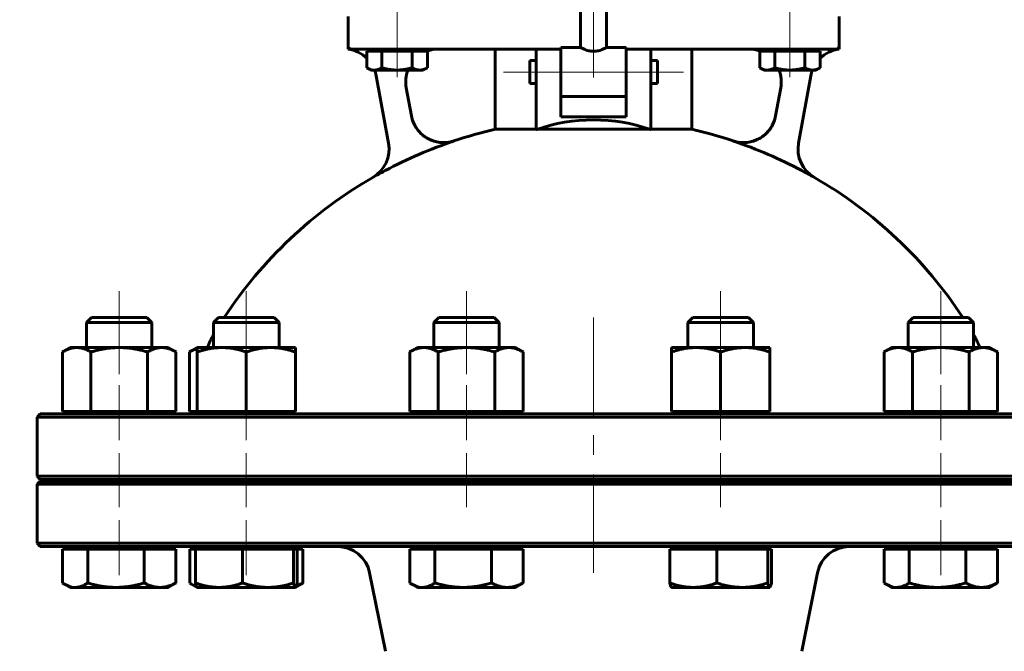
# Model space of a CAD drawing. Header units: millimetres. Extents: x 0 to 594, y 0 to 420.
# Tile 7 of 12: x 167 to 242, y 214 to 262. Entities that reach past the tile are written whole.
import ezdxf

# ---------------------------------------------------------------- set-up
doc = ezdxf.new("R2010")
doc.units = ezdxf.units.MM
for name, pattern in [('K5LT_AXLED', [12, 7.5, -1.5, 1.5, -1.5]), ('K5LT_BASIC', [0]), ('K5LT_THIN', [0])]:
    doc.linetypes.add(name, pattern=pattern)
doc.layers.add('Системный слой', color=7, linetype='Continuous')
doc.layers.add('Системный слой (1)', color=251, linetype='Continuous', true_color=0x6c6c6c)
doc.styles.add('KDIMTEXTSTYLE', font='GOST_AU.SHX', dxfattribs={"width": 0.96, "oblique": 15, "height": 5})
doc.styles.add('KTEXTSTYLE', font='GOST_AU.SHX', dxfattribs={"width": 0.56, "height": 5})
doc.dimstyles.new('KDIMSTYLE (0.25)', dxfattribs={"dimtxt": 5, "dimasz": 1, "dimexe": 2, "dimexo": 0, "dimgap": 1, "dimtad": 1, "dimlfac": 4, "dimtxsty": 'KDIMTEXTSTYLE', "dimsah": 1, "dimcen": 0, "dimdle": 1, "dimadec": 0, "dimazin": 0, "dimtfac": 0.667, "dimtmove": 0, "dimatfit": 3, "dimfxl": 1, "dimtvp": 1, "dimtolj": 1, "dimtzin": 0, "dimarcsym": 0})

# ---------------------------------------------------------------- blocks, each defined once
blk = doc.blocks.new('U0')
at = {"layer": 'Системный слой (1)', "color": 143, "linetype": 'K5LT_BASIC', "lineweight": 60, "true_color": 0x33acca}
for p, q in [((168.189, 226.837), (210.439, 226.837)), ((210.439, 226.837), (252.689, 226.837))]:
    blk.add_line(p, q, dxfattribs=at)
blk = doc.blocks.new('U1')
at = {"layer": 'Системный слой (1)', "color": 143, "linetype": 'K5LT_BASIC', "lineweight": 60, "true_color": 0x33acca}
for p, q in [((215.314, 258.837), (215.314, 257.962)), ((215.314, 257.962), (215.314, 257.087))]:
    blk.add_line(p, q, dxfattribs=at)
blk = doc.blocks.new('U8')
at = {"layer": 'Системный слой (1)', "color": 143, "linetype": 'K5LT_BASIC', "lineweight": 60, "true_color": 0x33acca}
for p, q in [((209.438, 259.837), (207.939, 259.837)), ((212.939, 259.837), (211.439, 259.837))]:
    blk.add_line(p, q, dxfattribs=at)
blk = doc.blocks.new('U10')
at = {"layer": 'Системный слой (1)', "color": 143, "linetype": 'K5LT_BASIC', "lineweight": 60, "true_color": 0x33acca}
for p, q in [((168.189, 221.712), (210.439, 221.712)), ((210.439, 221.712), (252.689, 221.712))]:
    blk.add_line(p, q, dxfattribs=at)
blk = doc.blocks.new('U11')
at = {"layer": 'Системный слой (1)', "color": 143, "linetype": 'K5LT_BASIC', "lineweight": 60, "true_color": 0x33acca}
for p, q in [((210.439, 231.837), (168.189, 231.837)), ((252.689, 231.837), (210.439, 231.837))]:
    blk.add_line(p, q, dxfattribs=at)
blk = doc.blocks.new('U12')
at = {"layer": 'Системный слой (1)', "color": 143, "linetype": 'K5LT_BASIC', "lineweight": 60, "true_color": 0x33acca}
for start, end in [(102.8395, 108.40974), (71.59026, 77.1605), (119.98201, 146.69229), (33.30771, 60.01799)]:
    blk.add_arc((210.439, 220.679), 33.75, start, end, dxfattribs=at)
blk = doc.blocks.new('U13')
at = {"layer": 'Системный слой (1)', "color": 143, "linetype": 'K5LT_BASIC', "lineweight": 60, "true_color": 0x33acca}
for p, q in [((205.564, 257.962), (205.564, 258.837)), ((205.564, 257.087), (205.564, 257.962))]:
    blk.add_line(p, q, dxfattribs=at)
blk = doc.blocks.new('U15')
at = {"layer": 'Системный слой (1)', "color": 143, "linetype": 'K5LT_BASIC', "lineweight": 60, "true_color": 0x33acca}
for p, q in [((210.439, 226.712), (168.189, 226.712)), ((252.689, 226.712), (210.439, 226.712))]:
    blk.add_line(p, q, dxfattribs=at)
blk = doc.blocks.new('U16')
at = {"layer": 'Системный слой (1)', "color": 143, "linetype": 'K5LT_BASIC', "lineweight": 60, "true_color": 0x33acca}
for start, end in [(90, 109.95012), (158.90042, 190.3559)]:
    blk.add_arc((198.6, 257.212), 2.5, start, end, dxfattribs=at)
blk = doc.blocks.new('U22')
at = {"layer": 'Системный слой (1)', "color": 143, "linetype": 'K5LT_BASIC', "lineweight": 60, "true_color": 0x33acca}
for start, end in [(70.04988, 90), (349.6441, 21.09958)]:
    blk.add_arc((222.277, 257.212), 2.5, start, end, dxfattribs=at)
blk = doc.blocks.new('U23')
at = {"layer": 'Системный слой (1)', "color": 143, "linetype": 'K5LT_BASIC', "lineweight": 60, "true_color": 0x33acca}
for start, end in [(97.04951, 134.34547), (159.36395, 169.6441)]:
    blk.add_arc((229.495, 257.231), 2.5, start, end, dxfattribs=at)
blk = doc.blocks.new('U24')
at = {"layer": 'Системный слой (1)', "color": 143, "linetype": 'K5LT_BASIC', "lineweight": 60, "true_color": 0x33acca}
for start, end in [(45.65453, 82.95049), (10.3559, 20.63605)]:
    blk.add_arc((191.382, 257.231), 2.5, start, end, dxfattribs=at)
blk = doc.blocks.new('U34')
at = {"layer": 'Системный слой (1)', "color": 143, "linetype": 'K5LT_BASIC', "lineweight": 60, "true_color": 0x33acca}
for p, q in [((193.129, 258.291), (193.137, 258.286)), ((193.137, 258.286), (193.335, 258.188)), ((193.335, 258.188), (193.52, 258.131)), ((193.52, 258.131), (193.701, 258.112))]:
    blk.add_line(p, q, dxfattribs=at)
blk = doc.blocks.new('U35')
at = {"layer": 'Системный слой (1)', "color": 143, "linetype": 'K5LT_BASIC', "lineweight": 60, "true_color": 0x33acca}
for p, q in [((196.412, 218.922), (196.46, 218.892)), ((196.46, 218.892), (196.507, 218.862)), ((196.507, 218.862), (196.554, 218.835)), ((196.554, 218.835), (196.836, 218.696)), ((196.836, 218.696), (197.104, 218.615)), ((197.104, 218.615), (197.368, 218.587))]:
    blk.add_line(p, q, dxfattribs=at)
blk = doc.blocks.new('U36')
at = {"layer": 'Системный слой (1)', "color": 143, "linetype": 'K5LT_BASIC', "lineweight": 60, "true_color": 0x33acca}
for p, q in [((235.777, 239.212), (234.838, 239.212)), ((239.072, 239.212), (235.777, 239.212))]:
    blk.add_line(p, q, dxfattribs=at)
blk = doc.blocks.new('U37')
at = {"layer": 'Системный слой (1)', "color": 143, "linetype": 'K5LT_BASIC', "lineweight": 60, "true_color": 0x33acca}
for p, q in [((232.634, 218.922), (232.682, 218.892)), ((232.682, 218.892), (232.729, 218.862)), ((232.729, 218.862), (232.776, 218.835)), ((232.776, 218.835), (233.058, 218.696)), ((233.058, 218.696), (233.326, 218.615)), ((233.326, 218.615), (233.59, 218.587))]:
    blk.add_line(p, q, dxfattribs=at)
blk = doc.blocks.new('U39')
at = {"layer": 'Системный слой (1)', "color": 143, "linetype": 'K5LT_BASIC', "lineweight": 60, "true_color": 0x33acca}
for p, q in [((179.794, 236.686), (179.592, 236.577)), ((179.986, 236.771), (179.794, 236.686)), ((180.172, 236.836), (179.986, 236.771))]:
    blk.add_line(p, q, dxfattribs=at)
blk = doc.blocks.new('U40')
at = {"layer": 'Системный слой (1)', "color": 143, "linetype": 'K5LT_BASIC', "lineweight": 60, "true_color": 0x33acca}
for p, q in [((187.908, 218.768), (188.072, 218.839)), ((188.072, 218.839), (188.243, 218.922)), ((187.749, 218.709), (187.908, 218.768))]:
    blk.add_line(p, q, dxfattribs=at)
blk = doc.blocks.new('U41')
at = {"layer": 'Системный слой (1)', "color": 143, "linetype": 'K5LT_BASIC', "lineweight": 60, "true_color": 0x33acca}
for p, q in [((179.601, 218.922), (179.649, 218.892)), ((179.649, 218.892), (179.696, 218.862)), ((179.696, 218.862), (179.743, 218.835)), ((179.743, 218.835), (179.87, 218.766)), ((179.87, 218.766), (179.993, 218.709)), ((179.993, 218.709), (180.114, 218.664))]:
    blk.add_line(p, q, dxfattribs=at)
blk = doc.blocks.new('U42')
at = {"layer": 'Системный слой (1)', "color": 143, "linetype": 'K5LT_BASIC', "lineweight": 60, "true_color": 0x33acca}
for p, q in [((169.896, 218.922), (169.944, 218.892)), ((169.944, 218.892), (169.991, 218.862)), ((169.991, 218.862), (170.037, 218.835)), ((170.037, 218.835), (170.319, 218.696)), ((170.319, 218.696), (170.587, 218.615)), ((170.587, 218.615), (170.851, 218.587))]:
    blk.add_line(p, q, dxfattribs=at)
blk = doc.blocks.new('U43')
at = {"layer": 'Системный слой (1)', "color": 143, "linetype": 'K5LT_BASIC', "lineweight": 60, "true_color": 0x33acca}
for p, q in [((187.763, 218.752), (187.808, 218.922)), ((187.664, 218.587), (187.669, 218.588)), ((187.669, 218.588), (187.675, 218.589)), ((187.675, 218.589), (187.68, 218.592)), ((187.68, 218.592), (187.721, 218.644)), ((187.721, 218.644), (187.763, 218.752))]:
    blk.add_line(p, q, dxfattribs=at)
blk = doc.blocks.new('U44')
at = {"layer": 'Системный слой (1)', "color": 143, "linetype": 'K5LT_BASIC', "lineweight": 60, "true_color": 0x33acca}
for p, q in [((223.129, 258.291), (223.137, 258.286)), ((223.137, 258.286), (223.335, 258.188)), ((223.335, 258.188), (223.52, 258.131)), ((223.52, 258.131), (223.701, 258.112))]:
    blk.add_line(p, q, dxfattribs=at)
blk = doc.blocks.new('U45')
at = {"layer": 'Системный слой (1)', "color": 143, "linetype": 'K5LT_BASIC', "lineweight": 60, "true_color": 0x33acca}
for p, q in [((223.985, 218.752), (224.03, 218.922)), ((223.886, 218.587), (223.891, 218.588)), ((223.891, 218.588), (223.897, 218.589)), ((223.897, 218.589), (223.903, 218.592)), ((223.903, 218.592), (223.943, 218.644)), ((223.943, 218.644), (223.985, 218.752))]:
    blk.add_line(p, q, dxfattribs=at)
blk = doc.blocks.new('U46')
at = {"layer": 'Системный слой (1)', "color": 143, "linetype": 'K5LT_BASIC', "lineweight": 60, "true_color": 0x33acca}
for p, q in [((218.245, 239.212), (218.028, 239.212)), ((222.261, 239.212), (218.245, 239.212))]:
    blk.add_line(p, q, dxfattribs=at)
blk = doc.blocks.new('D1')
at = {"layer": 'Системный слой (1)'}
for points in [[(118.525, 351.087), (117.866, 356.087), (117.208, 351.087), (117.866, 351.587)], [(117.866, 111.087), (118.525, 116.087), (117.866, 115.587), (117.208, 116.087)]]:
    blk.add_hatch(color=7, dxfattribs=at).paths.add_polyline_path(points)
at = {"layer": 'Системный слой (1)', "color": 7, "linetype": 'K5LT_THIN', "lineweight": 18, "true_color": 0xffffff}
for p, q in [((208.564, 356.087), (115.866, 356.087)), ((117.208, 351.087), (117.866, 356.087)), ((117.866, 356.087), (118.525, 351.087)), ((117.866, 356.087), (117.866, 111.087)), ((117.866, 351.587), (117.208, 351.087)), ((118.525, 351.087), (117.866, 351.587)), ((117.866, 111.087), (117.208, 116.087)), ((117.208, 116.087), (117.866, 115.587)), ((117.866, 115.587), (118.525, 116.087)), ((118.525, 116.087), (117.866, 111.087)), ((152.689, 111.087), (115.866, 111.087))]:
    blk.add_line(p, q, dxfattribs=at)
blk.add_wipeout([(116.866, 227.915), (109.485, 227.915), (109.485, 238.806), (116.866, 238.806)]).dxf.layer = 'Системный слой (1)'
at = {"layer": 'Системный слой (1)', "color": 7, "insert": (110.279, 227.915), "char_height": 5, "attachment_point": 1, "rotation": 90, "style": 'KTEXTSTYLE'}
blk.add_mtext('\\H5.0;\\W1.000;\\Q15;\\Q15;\\W0.960;980', dxfattribs=at)
blk = doc.blocks.new('KDIMARROW_01')
at = {"layer": 'Системный слой'}
blk.add_hatch(color=0, dxfattribs=at).paths.add_polyline_path([(0, 0), (-5, 0.658), (-4.5, 0), (-5, -0.658)])
at = {"layer": 'Системный слой', "color": 0, "linetype": 'K5LT_THIN', "lineweight": 18}
for p, q in [((-4.5, 0), (-5, 0.658)), ((-5, 0.658), (0, 0)), ((0, 0), (-5, -0.658)), ((-5, -0.658), (-4.5, 0))]:
    blk.add_line(p, q, dxfattribs=at)
at = {"layer": 'Системный слой (1)', "color": 0, "linetype": 'K5LT_THIN', "lineweight": 18}
blk.add_line((402.497, 161.712), (402.247, 161.712), dxfattribs=at)

msp = doc.modelspace()

# ---------------------------------------------------------------- linework, layer by layer
at = {"layer": 'Системный слой (1)', "color": 30, "linetype": 'K5LT_AXLED', "lineweight": 18, "true_color": 0xff8000}
for p, q in [((210.4385, 257.5484), (210.4385, 345.2123)), ((195.4385, 264.3373), (195.4385, 260.2123)), ((225.4385, 264.3373), (225.4385, 260.2123)), ((195.4385, 261.7123), (195.4385, 257.5623)), ((225.4385, 261.7123), (225.4385, 257.5623)), ((203.5635, 257.9623), (208.0635, 257.9623)), ((205.9385, 257.9623), (214.9385, 257.9623)), ((212.8135, 257.9623), (217.3135, 257.9623)), ((174.2163, 234.8756), (174.2163, 241.2123)), ((183.922, 234.8756), (183.922, 241.2123)), ((200.7328, 241.2123), (200.7328, 234.8756)), ((220.1442, 241.2123), (220.1442, 234.8756)), ((236.955, 234.8756), (236.955, 241.2123)), ((210.4385, 219.7123), (210.4385, 240.0629)), ((174.2163, 229.8373), (174.2163, 234.0373)), ((183.922, 229.8373), (183.922, 234.0373)), ((200.7328, 234.0373), (200.7328, 229.8373)), ((220.1442, 234.0373), (220.1442, 229.8373)), ((236.955, 229.8373), (236.955, 234.0373)), ((174.2163, 224.7123), (174.2163, 228.8373)), ((183.922, 224.7123), (183.922, 228.8373)), ((200.7328, 228.8373), (200.7328, 224.7123)), ((220.1442, 228.8373), (220.1442, 224.7123)), ((236.955, 224.7123), (236.955, 228.8373)), ((174.2163, 219.5123), (174.2163, 223.7123)), ((183.922, 219.5123), (183.922, 223.7123)), ((236.955, 219.5123), (236.955, 223.7123))]:
    msp.add_line(p, q, dxfattribs=at)
at = {"layer": 'Системный слой (1)', "color": 143, "linetype": 'K5LT_BASIC', "lineweight": 60, "true_color": 0x33acca}
for p, q in [((209.4385, 259.8374), (209.4385, 265.9623)), ((211.4385, 259.8374), (211.4385, 265.9623)), ((191.6885, 262.2123), (191.6885, 259.9623)), ((229.1885, 259.9623), (229.1885, 262.2123)), ((191.6885, 259.9623), (191.6885, 259.7123)), ((191.9385, 259.7123), (194.1885, 259.7123)), ((193.1292, 259.5623), (193.1292, 258.291)), ((193.1292, 259.5623), (193.7005, 259.5623)), ((193.4385, 259.5623), (193.4385, 259.7123)), ((193.7005, 259.5623), (194.2718, 259.5623)), ((194.1885, 259.7123), (201.4499, 259.7123)), ((194.2718, 259.5623), (195.4265, 259.5623)), ((194.2718, 259.5623), (194.2718, 258.291)), ((195.4265, 259.5623), (196.5812, 259.5623)), ((196.5812, 259.5623), (196.5812, 258.291)), ((196.5812, 259.5623), (197.1645, 259.5623)), ((197.1645, 259.5623), (197.7479, 259.5623)), ((197.4385, 259.5623), (197.4385, 259.7123)), ((197.7479, 259.5623), (197.7479, 258.291)), ((201.4499, 259.7123), (204.1885, 259.7123)), ((202.9385, 253.5852), (202.9385, 259.7123)), ((204.1885, 259.7123), (206.0635, 259.7123)), ((206.0635, 259.7123), (207.9385, 259.7123)), ((206.0635, 256.4231), (206.0635, 259.7123)), ((207.9385, 259.8373), (207.9385, 256.1028)), ((212.9385, 256.1028), (212.9385, 259.8373)), ((212.9385, 259.7123), (214.8135, 259.7123)), ((214.8135, 259.7123), (216.6885, 259.7123)), ((214.8135, 259.7123), (214.8135, 256.4231)), ((216.6885, 259.7123), (219.4271, 259.7123)), ((217.9385, 253.5852), (217.9385, 259.7123)), ((219.4271, 259.7123), (226.6885, 259.7123)), ((223.1292, 259.5623), (223.7005, 259.5623)), ((223.1292, 259.5623), (223.1292, 258.291)), ((223.4385, 259.5623), (223.4385, 259.7123)), ((223.7005, 259.5623), (224.2718, 259.5623)), ((224.2718, 259.5623), (224.2718, 258.291)), ((224.2718, 259.5623), (225.4265, 259.5623)), ((225.4265, 259.5623), (226.5812, 259.5623)), ((226.5812, 259.5623), (227.1645, 259.5623)), ((226.5812, 259.5623), (226.5812, 258.291)), ((226.6885, 259.7123), (228.9385, 259.7123)), ((227.1645, 259.5623), (227.7479, 259.5623)), ((227.4385, 259.5623), (227.4385, 259.7123)), ((227.7479, 259.5623), (227.7479, 258.291)), ((229.1885, 259.7123), (229.1885, 259.9623)), ((205.5635, 258.8373), (206.0635, 258.8373)), ((214.8135, 258.8373), (215.3135, 258.8373)), ((193.4385, 258.1123), (193.1368, 258.2865)), ((193.7005, 258.1123), (193.4385, 258.1123)), ((195.4265, 258.1123), (193.7005, 258.1123)), ((197.1645, 258.1123), (195.4265, 258.1123)), ((197.4385, 258.1123), (197.1645, 258.1123)), ((197.4385, 258.1123), (197.7403, 258.2865)), ((197.7479, 258.291), (197.74, 258.2864)), ((223.4385, 258.1123), (223.1368, 258.2865)), ((223.7005, 258.1123), (223.4385, 258.1123)), ((225.4265, 258.1123), (223.7005, 258.1123)), ((227.1645, 258.1123), (225.4265, 258.1123)), ((227.4385, 258.1123), (227.1645, 258.1123)), ((227.4385, 258.1123), (227.7403, 258.2865)), ((227.7479, 258.291), (227.74, 258.2864)), ((193.841, 257.6807), (194.7837, 252.5219)), ((226.0934, 252.5219), (227.0361, 257.6807)), ((196.533, 254.6139), (196.1403, 256.7629)), ((205.5635, 257.0873), (206.0635, 257.0873)), ((206.0635, 253.5741), (206.0635, 256.4231)), ((214.8135, 257.0873), (215.3135, 257.0873)), ((214.8135, 256.4231), (214.8135, 253.5741)), ((224.7367, 256.7629), (224.344, 254.6139)), ((207.9385, 254.5461), (207.9385, 256.1028)), ((212.9385, 256.0873), (207.9385, 256.0873)), ((212.9385, 256.1028), (212.9385, 254.5461)), ((212.9385, 254.5461), (207.9385, 254.5461)), ((206.0635, 253.5852), (202.9385, 253.5852)), ((214.7001, 253.5852), (206.1769, 253.5852)), ((217.9385, 253.5852), (214.8135, 253.5852)), ((193.5727, 249.9127), (193.5738, 249.9066)), ((227.3032, 249.9066), (227.3043, 249.9127)), ((172.0997, 239.2123), (171.7163, 238.8289)), ((176.3329, 239.2123), (172.0997, 239.2123)), ((176.3329, 239.2123), (176.7163, 238.8289)), ((181.8054, 239.2123), (181.422, 238.8289)), ((186.0386, 239.2123), (181.8054, 239.2123)), ((186.0386, 239.2123), (186.422, 238.8289)), ((198.6162, 239.2123), (198.2328, 238.8289)), ((202.8494, 239.2123), (198.6162, 239.2123)), ((202.8494, 239.2123), (203.2328, 238.8289)), ((218.0276, 239.2123), (217.6442, 238.8289)), ((222.2608, 239.2123), (222.6442, 238.8289)), ((234.8384, 239.2123), (234.455, 238.8289)), ((239.0716, 239.2123), (239.455, 238.8289)), ((171.7163, 236.9123), (171.7163, 238.8289)), ((171.7163, 238.8289), (175.3197, 238.8289)), ((175.3197, 238.8289), (176.7163, 238.8289)), ((176.7163, 236.9123), (176.7163, 238.8289)), ((181.422, 236.9123), (181.422, 238.8289)), ((181.422, 238.8289), (185.9993, 238.8289)), ((185.9993, 238.8289), (186.422, 238.8289)), ((186.422, 236.9123), (186.422, 238.8289)), ((198.2328, 238.8289), (203.2273, 238.8289)), ((198.2328, 236.9123), (198.2328, 238.8289)), ((203.2273, 238.8289), (203.2328, 238.8289)), ((203.2328, 236.9123), (203.2328, 238.8289)), ((217.6442, 236.9123), (217.6442, 238.8289)), ((217.6442, 238.8289), (217.9009, 238.8289)), ((217.9009, 238.8289), (222.6442, 238.8289)), ((222.6442, 236.9123), (222.6442, 238.8289)), ((234.455, 236.9123), (234.455, 238.8289)), ((234.455, 238.8289), (235.564, 238.8289)), ((235.564, 238.8289), (239.455, 238.8289)), ((239.455, 236.9123), (239.455, 238.8289)), ((239.455, 237.9127), (239.455, 238.8289)), ((170.4663, 236.9123), (169.8862, 236.5774)), ((170.4663, 236.9123), (170.9687, 236.9123)), ((170.9687, 236.9123), (174.2163, 236.9123)), ((174.2163, 236.9123), (177.4639, 236.9123)), ((177.4639, 236.9123), (177.9663, 236.9123)), ((177.9663, 236.9123), (178.5464, 236.5774)), ((180.172, 236.9123), (179.5919, 236.5774)), ((180.172, 236.5774), (180.172, 236.9123)), ((180.172, 236.9123), (182.047, 236.9123)), ((182.047, 236.9123), (185.797, 236.9123)), ((185.797, 236.9123), (187.672, 236.9123)), ((187.672, 236.9123), (187.672, 236.5774)), ((196.9828, 236.9123), (196.4027, 236.5774)), ((196.9828, 236.9123), (197.4852, 236.9123)), ((197.4852, 236.9123), (200.7328, 236.9123)), ((200.7328, 236.9123), (203.9804, 236.9123)), ((203.9804, 236.9123), (204.4828, 236.9123)), ((204.4828, 236.9123), (205.0629, 236.5774)), ((216.3942, 236.5774), (216.3942, 236.9123)), ((216.3942, 236.9123), (218.2692, 236.9123)), ((218.2692, 236.9123), (222.0192, 236.9123)), ((222.0192, 236.9123), (223.8942, 236.9123)), ((223.8942, 236.9123), (223.8942, 236.5774)), ((233.205, 236.9123), (232.6249, 236.5774)), ((233.205, 236.9123), (233.7074, 236.9123)), ((233.7074, 236.9123), (236.955, 236.9123)), ((236.955, 236.9123), (240.2026, 236.9123)), ((240.2026, 236.9123), (240.705, 236.9123)), ((240.705, 236.9123), (241.2852, 236.5774)), ((169.8862, 232.0373), (169.8862, 236.5774)), ((172.0512, 232.0373), (172.0512, 236.5774)), ((176.3814, 232.0373), (176.3814, 236.5774)), ((178.5464, 232.0373), (178.5464, 236.5774)), ((179.5919, 232.0373), (179.5919, 236.5774)), ((180.172, 232.0373), (180.172, 236.5774)), ((183.922, 232.0373), (183.922, 236.5774)), ((187.672, 232.0373), (187.672, 236.5774)), ((196.4027, 232.0373), (196.4027, 236.5774)), ((198.5677, 232.0373), (198.5677, 236.5774)), ((202.8979, 232.0373), (202.8979, 236.5774)), ((205.0629, 232.0373), (205.0629, 236.5774)), ((216.3942, 232.0373), (216.3942, 236.5774)), ((220.1442, 232.0373), (220.1442, 236.5774)), ((223.8942, 232.0373), (223.8942, 236.5774)), ((232.6249, 232.0373), (232.6249, 236.5774)), ((234.79, 232.0373), (234.79, 236.5774)), ((239.1201, 232.0373), (239.1201, 236.5774)), ((241.2852, 232.0373), (241.2852, 236.5774)), ((168.1885, 231.8373), (167.9385, 231.5873)), ((169.8862, 232.0373), (172.0512, 232.0373)), ((170.7288, 231.8373), (170.7288, 232.0373)), ((172.0512, 232.0373), (176.3814, 232.0373)), ((176.3814, 232.0373), (178.5464, 232.0373)), ((177.7038, 231.8373), (177.7038, 232.0373)), ((179.5919, 232.0373), (180.172, 232.0373)), ((180.172, 232.0373), (183.922, 232.0373)), ((180.4345, 231.8373), (180.4345, 232.0373)), ((183.922, 232.0373), (187.672, 232.0373)), ((187.4095, 231.8373), (187.4095, 232.0373)), ((196.4027, 232.0373), (198.5677, 232.0373)), ((197.2453, 231.8373), (197.2453, 232.0373)), ((198.5677, 232.0373), (202.8979, 232.0373)), ((202.8979, 232.0373), (205.0629, 232.0373)), ((204.2203, 231.8373), (204.2203, 232.0373)), ((216.3942, 232.0373), (220.1442, 232.0373)), ((216.6567, 231.8373), (216.6567, 232.0373)), ((220.1442, 232.0373), (223.8942, 232.0373)), ((223.6317, 231.8373), (223.6317, 232.0373)), ((232.6249, 232.0373), (234.79, 232.0373)), ((233.4675, 231.8373), (233.4675, 232.0373)), ((234.79, 232.0373), (239.1201, 232.0373)), ((239.1201, 232.0373), (241.2852, 232.0373)), ((240.4425, 231.8373), (240.4425, 232.0373)), ((167.9385, 227.0873), (167.9385, 231.5873)), ((167.9385, 231.5873), (210.4385, 231.5873)), ((210.4385, 231.5873), (252.9385, 231.5873)), ((168.1885, 226.8373), (167.9385, 227.0873)), ((210.4385, 227.0873), (167.9385, 227.0873)), ((252.9385, 227.0873), (210.4385, 227.0873)), ((168.1885, 226.7123), (167.9385, 226.4623)), ((167.9385, 226.4623), (210.4385, 226.4623)), ((167.9385, 221.9623), (167.9385, 226.4623)), ((171.7163, 226.7123), (171.7163, 226.8373)), ((176.7163, 226.7123), (176.7163, 226.8373)), ((180.4385, 226.7123), (180.4385, 226.8373)), ((181.422, 226.7123), (181.422, 226.8373)), ((186.422, 226.7123), (186.422, 226.8373)), ((198.2328, 226.7123), (198.2328, 226.8373)), ((203.2328, 226.7123), (203.2328, 226.8373)), ((210.4385, 226.4623), (252.9385, 226.4623)), ((217.6442, 226.7123), (217.6442, 226.8373)), ((222.6442, 226.7123), (222.6442, 226.8373)), ((234.455, 226.7123), (234.455, 226.8373)), ((239.455, 226.7123), (239.455, 226.8373)), ((240.4385, 226.7123), (240.4385, 226.8373)), ((210.4385, 221.9623), (167.9385, 221.9623)), ((168.1885, 221.7123), (167.9385, 221.9623)), ((252.9385, 221.9623), (210.4385, 221.9623)), ((169.8957, 221.5123), (170.8513, 221.5123)), ((169.8957, 221.5123), (169.8957, 218.9223)), ((170.4663, 221.5123), (170.4663, 221.7123)), ((170.8513, 221.5123), (171.8069, 221.5123)), ((171.8069, 221.5123), (171.8069, 218.9223)), ((171.8069, 221.5123), (173.9672, 221.5123)), ((173.9672, 221.5123), (176.1275, 221.5123)), ((176.1275, 221.5123), (177.3322, 221.5123)), ((176.1275, 221.5123), (176.1275, 218.9223)), ((177.3322, 221.5123), (178.5369, 221.5123)), ((177.9663, 221.5123), (177.9663, 221.7123)), ((178.5369, 221.5123), (178.5369, 218.9223)), ((179.6015, 221.5123), (179.6015, 218.9223)), ((179.6015, 221.5123), (180.0365, 221.5123)), ((180.0365, 221.5123), (180.0365, 218.9223)), ((180.0365, 221.5123), (181.8354, 221.5123)), ((180.172, 221.5123), (180.172, 221.7123)), ((181.8354, 221.5123), (183.6344, 221.5123)), ((183.6344, 221.5123), (183.6344, 218.9223)), ((183.6344, 221.5123), (185.5771, 221.5123)), ((185.5771, 221.5123), (187.5199, 221.5123)), ((187.5199, 221.5123), (187.6637, 221.5123)), ((187.5199, 221.5123), (187.5199, 218.9223)), ((187.6637, 221.5123), (187.8076, 221.5123)), ((187.672, 221.5123), (187.672, 221.7123)), ((187.8076, 221.5123), (188.2426, 221.5123)), ((187.8076, 221.5123), (187.8076, 218.9223)), ((188.2426, 221.5123), (188.2426, 218.9223)), ((196.4122, 221.5123), (196.4122, 218.9223)), ((196.4122, 221.5123), (197.3678, 221.5123)), ((196.9828, 221.5123), (196.9828, 221.7123)), ((197.3678, 221.5123), (198.3234, 221.5123)), ((198.3234, 221.5123), (198.3234, 218.9223)), ((198.3234, 221.5123), (200.4837, 221.5123)), ((200.4837, 221.5123), (202.644, 221.5123)), ((202.644, 221.5123), (202.644, 218.9223)), ((202.644, 221.5123), (203.8487, 221.5123)), ((203.8487, 221.5123), (205.0534, 221.5123)), ((204.4828, 221.5123), (204.4828, 221.7123)), ((205.0534, 221.5123), (205.0534, 218.9223)), ((216.2587, 221.5123), (216.2587, 218.9223)), ((216.2587, 221.5123), (218.0576, 221.5123)), ((216.3942, 221.5123), (216.3942, 221.7123)), ((218.0576, 221.5123), (219.8566, 221.5123)), ((219.8566, 221.5123), (219.8566, 218.9223)), ((219.8566, 221.5123), (221.7994, 221.5123)), ((221.7994, 221.5123), (223.7421, 221.5123)), ((223.7421, 221.5123), (223.886, 221.5123)), ((223.7421, 221.5123), (223.7421, 218.9223)), ((223.886, 221.5123), (224.0298, 221.5123)), ((223.8942, 221.5123), (223.8942, 221.7123)), ((224.0298, 221.5123), (224.0298, 218.9223)), ((232.6345, 221.5123), (233.5901, 221.5123)), ((232.6345, 221.5123), (232.6345, 218.9223)), ((233.205, 221.5123), (233.205, 221.7123)), ((233.5901, 221.5123), (234.5456, 221.5123)), ((234.5456, 221.5123), (234.5456, 218.9223)), ((234.5456, 221.5123), (236.7059, 221.5123)), ((236.7059, 221.5123), (238.8662, 221.5123)), ((238.8662, 221.5123), (240.0709, 221.5123)), ((238.8662, 221.5123), (238.8662, 218.9223)), ((240.0709, 221.5123), (241.2756, 221.5123)), ((240.705, 221.5123), (240.705, 221.7123)), ((241.2756, 221.5123), (241.2756, 218.9223)), ((194.5401, 213.7043), (193.3405, 219.7026)), ((226.3369, 213.7043), (227.5366, 219.7026)), ((170.4663, 218.5873), (170.0372, 218.8351)), ((177.9663, 218.5873), (178.3954, 218.8351)), ((180.1637, 218.5921), (179.7429, 218.8351)), ((187.6803, 218.5921), (188.1011, 218.8351)), ((196.9828, 218.5873), (196.5537, 218.8351)), ((204.4828, 218.5873), (204.9119, 218.8351)), ((233.205, 218.5873), (232.7759, 218.8351)), ((240.705, 218.5873), (241.1341, 218.8351)), ((170.8513, 218.5873), (170.4663, 218.5873)), ((173.9672, 218.5873), (170.8513, 218.5873)), ((177.3322, 218.5873), (173.9672, 218.5873)), ((177.9663, 218.5873), (177.3322, 218.5873)), ((180.172, 218.5873), (180.1637, 218.5921)), ((181.8354, 218.5873), (180.172, 218.5873)), ((185.5771, 218.5873), (181.8354, 218.5873)), ((187.6637, 218.5873), (185.5771, 218.5873)), ((187.672, 218.5873), (187.6637, 218.5873)), ((187.672, 218.5873), (187.6803, 218.5921)), ((197.3678, 218.5873), (196.9828, 218.5873)), ((200.4837, 218.5873), (197.3678, 218.5873)), ((203.8487, 218.5873), (200.4837, 218.5873)), ((204.4828, 218.5873), (203.8487, 218.5873)), ((216.3942, 218.5873), (216.3859, 218.5921)), ((218.0576, 218.5873), (216.3942, 218.5873)), ((221.7994, 218.5873), (218.0576, 218.5873)), ((223.886, 218.5873), (221.7994, 218.5873)), ((223.8942, 218.5873), (223.886, 218.5873)), ((223.8942, 218.5873), (223.9025, 218.5921)), ((233.5901, 218.5873), (233.205, 218.5873)), ((236.7059, 218.5873), (233.5901, 218.5873)), ((240.0709, 218.5873), (236.7059, 218.5873)), ((240.705, 218.5873), (240.0709, 218.5873))]:
    msp.add_line(p, q, dxfattribs=at)
for centre, radius, start, end in [((191.9385, 259.9623), 0.25, 180, 270), ((228.9385, 259.9623), 0.25, 270, 0), ((198.9904, 255.0738), 2.5, 190.355904, 288.409742), ((221.8866, 255.0738), 2.5, 251.590258, 349.644096), ((210.4385, 220.679), 33.7387, 108.412469, 118.128278), ((210.4385, 220.679), 33.7387, 61.871722, 71.587531), ((192.3234, 252.0781), 2.5, 299.982015, 10.355904), ((228.5537, 252.0781), 2.5, 169.644096, 240.017985), ((187.9385, 234.1999), 7.5, 150.327271, 158.797445), ((232.9385, 234.1999), 7.5, 21.202555, 29.672729), ((179.6885, 232.5873), 0.75, 270, 312.833428), ((241.1885, 232.5873), 0.75, 227.166572, 270), ((190.889, 219.2123), 2.5, 11.309932, 90), ((229.988, 219.2123), 2.5, 90, 168.690068)]:
    msp.add_arc(centre, radius, start, end, dxfattribs=at)
for centre, major_axis, ratio, start_param, end_param in [((210.4385, 250.2471), (-7.5, 0), 0.5408702, 4.1080525, 5.3167254), ((210.4385, 243.555), (-21.5096, 0), 0.4757414, -1.3713506, -1.36597), ((210.4385, 243.555), (-21.5096, 0), 0.4757414, 4.5075626, 4.5129432)]:
    msp.add_ellipse(centre, major_axis=major_axis, ratio=ratio, start_param=start_param, end_param=end_param, dxfattribs=at)
for points, knots in [([(211.4385, 259.8373), (211.4385, 259.8373), (211.4124, 259.823), (211.3094, 259.7712), (211.2328, 259.7344), (211.0581, 259.6633), (210.9475, 259.6238), (210.7022, 259.5658), (210.5673, 259.5484), (210.3097, 259.5484), (210.1748, 259.5658), (209.9296, 259.6238), (209.8189, 259.6633), (209.6442, 259.7344), (209.5676, 259.7712), (209.4647, 259.823), (209.4385, 259.8373), (209.4385, 259.8373)], [0.6169941, 0.6169941, 0.6169941, 0.6169941, 0.7710018, 0.7710018, 0.9249752, 0.9249752, 1.0795161, 1.0795161, 1.234057, 1.234057, 1.3885979, 1.3885979, 1.5431388, 1.5431388, 1.6971121, 1.6971121, 1.8511061, 1.8511061, 1.8511061, 1.8511061]), ([(196.533, 254.6139), (196.5608, 254.4621), (196.6513, 254.136), (196.8086, 253.8363), (196.976, 253.577), (197.0802, 253.4437), (197.3144, 253.202), (197.4444, 253.0937), (197.6983, 252.9183), (197.8455, 252.835), (198.1543, 252.7014), (198.3158, 252.651), (198.6174, 252.5861), (198.9532, 252.5449), (199.2901, 252.5756), (199.5516, 252.6233), (199.6673, 252.6523), (199.782, 252.6905)], [1.4811705, 1.4811705, 1.4811705, 1.4811705, 1.6663653, 1.8515601, 1.8515601, 2.0367295, 2.0367295, 2.2218988, 2.2218988, 2.4070321, 2.4070321, 2.5921653, 2.5921653, 2.7772662, 2.9623671, 2.9623671, 3.0962256, 3.0962256, 3.0962256, 3.0962256]), ([(221.0951, 252.6905), (221.2098, 252.6523), (221.3255, 252.6233), (221.5869, 252.5756), (221.9239, 252.5449), (222.2597, 252.5861), (222.5613, 252.651), (222.7228, 252.7014), (223.0316, 252.835), (223.1789, 252.9183), (223.4327, 253.0938), (223.5627, 253.2021), (223.7969, 253.4438), (223.9011, 253.5771), (224.0685, 253.8364), (224.2257, 254.136), (224.3163, 254.4621), (224.344, 254.6139)], [2.8285085, 2.8285085, 2.8285085, 2.8285085, 2.9623671, 2.9623671, 3.1474829, 3.3325987, 3.3325987, 3.5177469, 3.5177469, 3.7028951, 3.7028951, 3.8880496, 3.8880496, 4.073204, 4.073204, 4.2583838, 4.4435637, 4.4435637, 4.4435637, 4.4435637]), ([(194.5325, 250.433), (194.4227, 250.3743), (194.3095, 250.3134), (193.9792, 250.1341), (193.7515, 250.0076), (193.5757, 249.9076), (193.5748, 249.9071), (193.5738, 249.9066)], [0, 0, 0, 0, 0.14941094, 0.14941094, 0.45855975, 0.45855975, 0.46026389, 0.46026389, 0.46026389, 0.46026389]), ([(227.3032, 249.9066), (227.3023, 249.9071), (227.3013, 249.9076), (227.1311, 250.0045), (226.9587, 250.1003), (226.644, 250.2722), (226.4907, 250.3548), (226.3445, 250.433)], [-0.00140051, -0.00140051, -0.00140051, -0.00140051, 0, 0, 0.24596746, 0.24596746, 0.44801915, 0.44801915, 0.44801915, 0.44801915])]:
    msp.add_open_spline(points, degree=3, knots=knots, dxfattribs=at)
for points, weights in [([(193.7005, 258.1123), (193.9657, 258.1123), (194.2718, 258.291)], [1, 1.0379548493, 1]), ([(194.2718, 258.291), (194.8906, 258.1123), (195.4265, 258.1123)], [1, 1.0379548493, 1]), ([(195.4265, 258.1123), (195.9624, 258.1123), (196.5812, 258.291)], [1, 1.0379548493, 1]), ([(196.5812, 258.291), (196.8938, 258.1123), (197.1645, 258.1123)], [1, 1.0379548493, 1]), ([(197.1645, 258.1123), (197.4353, 258.1123), (197.7479, 258.291)], [1, 1.0379548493, 1]), ([(223.7005, 258.1123), (223.9657, 258.1123), (224.2718, 258.291)], [1, 1.0379548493, 1]), ([(224.2718, 258.291), (224.8906, 258.1123), (225.4265, 258.1123)], [1, 1.0379548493, 1]), ([(225.4265, 258.1123), (225.9624, 258.1123), (226.5812, 258.291)], [1, 1.0379548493, 1]), ([(226.5812, 258.291), (226.8938, 258.1123), (227.1645, 258.1123)], [1, 1.0379548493, 1]), ([(227.1645, 258.1123), (227.4353, 258.1123), (227.7479, 258.291)], [1, 1.0379548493, 1]), ([(170.9687, 236.9123), (170.4663, 236.9123), (169.8862, 236.5774)], [1, 1.0379548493, 1]), ([(172.0512, 236.5774), (171.4711, 236.9123), (170.9687, 236.9123)], [1, 1.0379548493, 1]), ([(174.2163, 236.9123), (173.2115, 236.9123), (172.0512, 236.5774)], [1, 1.0379548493, 1]), ([(176.3814, 236.5774), (175.2211, 236.9123), (174.2163, 236.9123)], [1, 1.0379548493, 1]), ([(177.4639, 236.9123), (176.9615, 236.9123), (176.3814, 236.5774)], [1, 1.0379548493, 1]), ([(178.5464, 236.5774), (177.9663, 236.9123), (177.4639, 236.9123)], [1, 1.0379548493, 1]), ([(182.047, 236.9123), (181.1768, 236.9123), (180.172, 236.5774)], [1, 1.0379548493, 1]), ([(183.922, 236.5774), (182.9172, 236.9123), (182.047, 236.9123)], [1, 1.0379548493, 1]), ([(185.797, 236.9123), (184.9268, 236.9123), (183.922, 236.5774)], [1, 1.0379548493, 1]), ([(187.672, 236.5774), (186.6672, 236.9123), (185.797, 236.9123)], [1, 1.0379548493, 1]), ([(197.4852, 236.9123), (196.9828, 236.9123), (196.4027, 236.5774)], [1, 1.0379548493, 1]), ([(198.5677, 236.5774), (197.9876, 236.9123), (197.4852, 236.9123)], [1, 1.0379548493, 1]), ([(200.7328, 236.9123), (199.728, 236.9123), (198.5677, 236.5774)], [1, 1.0379548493, 1]), ([(202.8979, 236.5774), (201.7376, 236.9123), (200.7328, 236.9123)], [1, 1.0379548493, 1]), ([(203.9804, 236.9123), (203.478, 236.9123), (202.8979, 236.5774)], [1, 1.0379548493, 1]), ([(205.0629, 236.5774), (204.4828, 236.9123), (203.9804, 236.9123)], [1, 1.0379548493, 1]), ([(218.2692, 236.9123), (217.399, 236.9123), (216.3942, 236.5774)], [1, 1.0379548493, 1]), ([(220.1442, 236.5774), (219.1394, 236.9123), (218.2692, 236.9123)], [1, 1.0379548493, 1]), ([(222.0192, 236.9123), (221.149, 236.9123), (220.1442, 236.5774)], [1, 1.0379548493, 1]), ([(223.8942, 236.5774), (222.8894, 236.9123), (222.0192, 236.9123)], [1, 1.0379548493, 1]), ([(233.7074, 236.9123), (233.205, 236.9123), (232.6249, 236.5774)], [1, 1.0379548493, 1]), ([(234.79, 236.5774), (234.2098, 236.9123), (233.7074, 236.9123)], [1, 1.0379548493, 1]), ([(236.955, 236.9123), (235.9502, 236.9123), (234.79, 236.5774)], [1, 1.0379548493, 1]), ([(239.1201, 236.5774), (237.9598, 236.9123), (236.955, 236.9123)], [1, 1.0379548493, 1]), ([(240.2026, 236.9123), (239.7002, 236.9123), (239.1201, 236.5774)], [1, 1.0379548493, 1]), ([(241.2852, 236.5774), (240.705, 236.9123), (240.2026, 236.9123)], [1, 1.0379548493, 1]), ([(170.8513, 218.5873), (171.2948, 218.5873), (171.8069, 218.9223)], [1, 1.0379548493, 1]), ([(171.8069, 218.9223), (172.9646, 218.5873), (173.9672, 218.5873)], [1, 1.0379548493, 1]), ([(173.9672, 218.5873), (174.9698, 218.5873), (176.1275, 218.9223)], [1, 1.0379548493, 1]), ([(176.1275, 218.9223), (176.7731, 218.5873), (177.3322, 218.5873)], [1, 1.0379548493, 1]), ([(177.3322, 218.5873), (177.8913, 218.5873), (178.5369, 218.9223)], [1, 1.0379548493, 1]), ([(178.5369, 218.9223), (178.4649, 218.8752), (178.3954, 218.8351)], [1, 1.00516756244, 1.00892799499]), ([(180.1637, 218.5921), (180.1046, 218.6262), (180.0365, 218.9223)], [1.00802189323, 1.03339643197, 1]), ([(180.0365, 218.9223), (181.0005, 218.5873), (181.8354, 218.5873)], [1, 1.0379548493, 1]), ([(181.8354, 218.5873), (182.6703, 218.5873), (183.6344, 218.9223)], [1, 1.0379548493, 1]), ([(183.6344, 218.9223), (184.6755, 218.5873), (185.5771, 218.5873)], [1, 1.0379548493, 1]), ([(185.5771, 218.5873), (186.4788, 218.5873), (187.5199, 218.9223)], [1, 1.0379548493, 1]), ([(187.5199, 218.9223), (187.597, 218.5873), (187.6637, 218.5873)], [1, 1.0379548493, 1]), ([(188.2426, 218.9223), (188.1706, 218.8752), (188.1011, 218.8351)], [1, 1.00516756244, 1.00892799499]), ([(197.3678, 218.5873), (197.8113, 218.5873), (198.3234, 218.9223)], [1, 1.0379548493, 1]), ([(198.3234, 218.9223), (199.4811, 218.5873), (200.4837, 218.5873)], [1, 1.0379548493, 1]), ([(200.4837, 218.5873), (201.4863, 218.5873), (202.644, 218.9223)], [1, 1.0379548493, 1]), ([(202.644, 218.9223), (203.2896, 218.5873), (203.8487, 218.5873)], [1, 1.0379548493, 1]), ([(203.8487, 218.5873), (204.4078, 218.5873), (205.0534, 218.9223)], [1, 1.0379548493, 1]), ([(205.0534, 218.9223), (204.9814, 218.8752), (204.9119, 218.8351)], [1, 1.00516772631, 1.00892823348]), ([(216.2587, 218.9223), (217.2228, 218.5873), (218.0576, 218.5873)], [1, 1.0379548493, 1]), ([(216.3859, 218.5921), (216.3268, 218.6262), (216.2587, 218.9223)], [1.00802189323, 1.03339643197, 1]), ([(218.0576, 218.5873), (218.8925, 218.5873), (219.8566, 218.9223)], [1, 1.0379548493, 1]), ([(219.8566, 218.9223), (220.8977, 218.5873), (221.7994, 218.5873)], [1, 1.0379548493, 1]), ([(221.7994, 218.5873), (222.701, 218.5873), (223.7421, 218.9223)], [1, 1.0379548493, 1]), ([(223.7421, 218.9223), (223.8192, 218.5873), (223.886, 218.5873)], [1, 1.0379548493, 1]), ([(233.5901, 218.5873), (234.0335, 218.5873), (234.5456, 218.9223)], [1, 1.0379548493, 1]), ([(234.5456, 218.9223), (235.7033, 218.5873), (236.7059, 218.5873)], [1, 1.0379548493, 1]), ([(236.7059, 218.5873), (237.7085, 218.5873), (238.8662, 218.9223)], [1, 1.0379548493, 1]), ([(238.8662, 218.9223), (239.5118, 218.5873), (240.0709, 218.5873)], [1, 1.0379548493, 1]), ([(240.0709, 218.5873), (240.63, 218.5873), (241.2756, 218.9223)], [1, 1.0379548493, 1]), ([(241.2756, 218.9223), (241.2036, 218.8752), (241.1341, 218.8351)], [1, 1.00516756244, 1.00892799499])]:
    msp.add_rational_spline(points, weights, degree=2, dxfattribs=at)

# ---------------------------------------------------------------- block references
at = {"layer": 'Системный слой (1)'}
for name in ['U24', 'U16', 'U8', 'U22', 'U23', 'U13', 'U1', 'U34', 'U44', 'U12', 'U46', 'U36', 'U39', 'U11', 'U0', 'U15', 'U10', 'U42', 'U41', 'U43', 'U40', 'U35', 'U45', 'U37']:
    msp.add_blockref(name, (0, 0), dxfattribs=at)

# ---------------------------------------------------------------- next in the draw order: dimensions: what is measured, and where the dimension line sits
at = {"layer": 'Системный слой (1)', "color": 7}
dim = msp.add_linear_dim(base=(117.8665, 356.0873), p1=(152.6885, 111.0873), p2=(208.5635, 356.0873), angle=90, dimstyle='KDIMSTYLE (0.25)', override={"dimexo": 0, "dimpost": '\\H5.0;\\W0.960;\\Q15;<>', "dimblk1": 'KDIMARROW_01', "dimblk2": 'KDIMARROW_01', "dimse1": 0, "dimse2": 0, "dimclrt": 7, "dimtol": 1, "dimtp": 0, "dimtm": 0, "dimtdec": 5, "dimtolj": 1}, dxfattribs=at)
dim.commit()
dim.dimension.update_dxf_attribs({"geometry": 'D1', "text_midpoint": (117.8665, 233.5873), "dimtype": 160})

doc.saveas('drawing.dxf')
